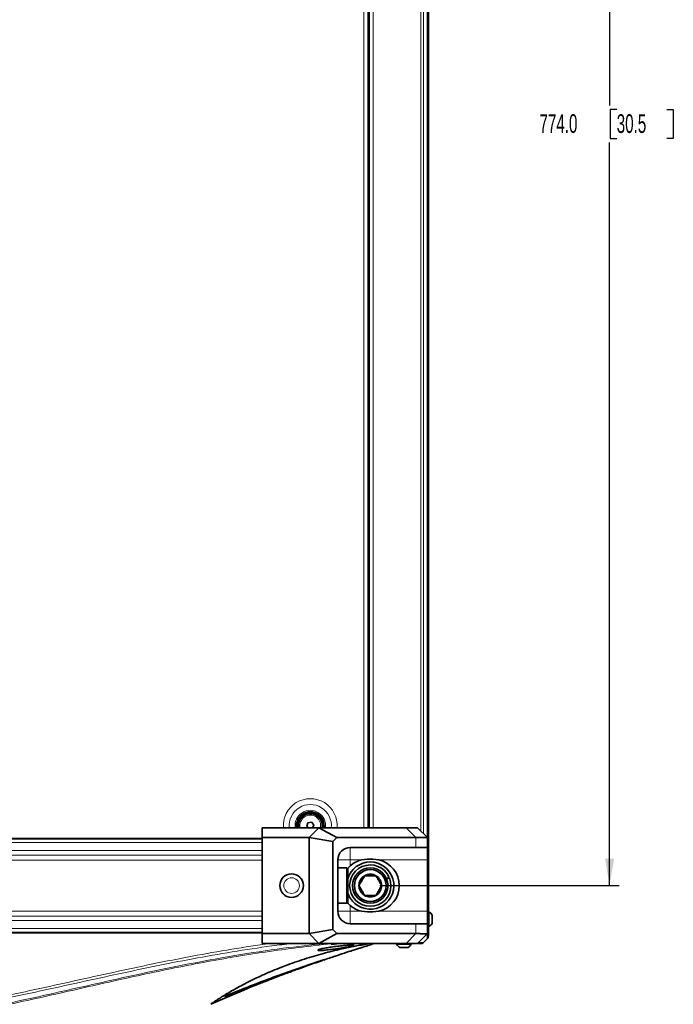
# Model space of a CAD drawing. Header units: millimetres. Extents: x 0 to 1118, y 0 to 864.
# Tile 83 of 85: x 887 to 997, y 444 to 611. Entities that reach past the tile are written whole.
import ezdxf

# ---------------------------------------------------------------- set-up
doc = ezdxf.new("R2010")
doc.units = ezdxf.units.MM
doc.layers.add('ALPHAREV', color=7, linetype='Continuous', lineweight=25)
doc.styles.add('SLDTEXTSTYLE0', font='TXT', dxfattribs={"width": 0.605})
doc.dimstyles.new('SLDDIMSTYLE0', dxfattribs={"dimtxt": 3.175, "dimasz": 4.572, "dimexe": 0, "dimexo": 0.0625, "dimgap": 0.79375, "dimtad": 0, "dimtih": 1, "dimtoh": 1, "dimdec": 1, "dimlfac": 3, "dimrnd": 1e-09, "dimzin": 4, "dimdsep": 46, "dimtxsty": 'SLDTEXTSTYLE0', "dimsah": 1, "dimcen": 0.09, "dimadec": 0, "dimazin": 1, "dimtfac": 1, "dimtofl": 0, "dimtmove": 0, "dimatfit": 3, "dimfxl": 1, "dimfrac": 2, "dimtolj": 1, "dimtzin": 12, "dimarcsym": 0})

# ---------------------------------------------------------------- blocks, each defined once
blk = doc.blocks.new('_D_4')
at = {"layer": 'ALPHAREV'}
for p, q in [((947.68, 722.28), (988.22, 722.28)), ((986.62, 722.28), (986.62, 596.44)), ((987.83, 595.72), (986.74, 595.72)), ((986.74, 595.72), (986.74, 590.84)), ((996.32, 595.72), (997.41, 595.72)), ((997.41, 595.72), (997.41, 590.84)), ((986.74, 590.84), (987.83, 590.84)), ((997.41, 590.84), (996.32, 590.84)), ((986.62, 464.28), (986.62, 590.12)), ((947.68, 464.28), (988.22, 464.28))]:
    blk.add_line(p, q, dxfattribs=at)
for points in [[(986.62, 722.28), (985.86, 717.71), (987.38, 717.71)], [(986.62, 464.28), (987.38, 468.85), (985.86, 468.85)]]:
    blk.add_solid(points, dxfattribs=at)
at = {"layer": 'ALPHAREV', "char_height": 3.175, "attachment_point": 1, "style": 'SLDTEXTSTYLE0'}
for s, insert in [('774.0', (974.74, 594.94)), ('30.5', (987.83, 594.94))]:
    blk.add_mtext(s, dxfattribs=dict(at, insert=insert))

msp = doc.modelspace()

# ---------------------------------------------------------------- linework, layer by layer
at = {"color": 7, "linetype": 'Continuous', "lineweight": 35}
for p, q in [((955.917, 715.896), (955.917, 470.663)), ((945.734, 712.48), (945.734, 474.08)), ((945.917, 712.48), (945.917, 474.08)), ((927.75, 472.413), (927.75, 474.08)), ((927.75, 474.08), (937.393, 474.08)), ((935.331, 474.334), (935.527, 474.897)), ((935.551, 474.08), (935.331, 474.334)), ((935.527, 474.897), (936.113, 475.01)), ((935.727, 472.413), (937.393, 474.08)), ((936.113, 475.01), (936.503, 474.559)), ((936.503, 474.559), (936.343, 474.099)), ((940.441, 472.413), (937.393, 474.08)), ((937.393, 474.08), (952.151, 474.08)), ((952.151, 474.08), (954.084, 474.08)), ((954.084, 474.08), (955.75, 472.413)), ((772.417, 472.28), (927.75, 472.28)), ((927.75, 472.413), (927.75, 456.146)), ((935.727, 472.413), (927.75, 472.413)), ((935.727, 472.413), (935.727, 456.146)), ((939.75, 471.723), (935.727, 472.413)), ((939.75, 471.723), (940.441, 472.413)), ((940.441, 472.413), (953.798, 472.413)), ((955.75, 472.413), (955.75, 470.746)), ((955.75, 472.413), (955.75, 472.413)), ((939.75, 456.837), (939.75, 471.723)), ((953.798, 470.746), (942.7, 470.746)), ((955.75, 470.746), (953.798, 470.746)), ((955.75, 470.746), (955.75, 468.63)), ((955.917, 470.663), (955.75, 470.663)), ((955.917, 470.597), (955.917, 462.114)), ((945.634, 468.746), (944.62, 468.63)), ((946.534, 468.746), (945.634, 468.746)), ((947.548, 468.63), (946.534, 468.746)), ((940.584, 468.63), (940.584, 459.93)), ((942.084, 467.28), (940.584, 467.28)), ((942.25, 467.113), (942.084, 467.28)), ((942.084, 461.28), (942.084, 467.28)), ((942.7, 467.648), (942.203, 467.097)), ((942.25, 467.113), (942.25, 461.446)), ((955.75, 468.63), (955.75, 459.93)), ((949.295, 465.672), (948.834, 465.478)), ((948.86, 465.416), (949.321, 465.611)), ((955.917, 462.114), (955.917, 461.913)), ((940.584, 461.28), (942.084, 461.28)), ((942.084, 461.28), (942.25, 461.446)), ((945.634, 459.813), (944.62, 459.93)), ((946.534, 459.813), (945.634, 459.813)), ((947.548, 459.93), (946.534, 459.813)), ((955.75, 457.813), (955.75, 459.93)), ((956.004, 459.833), (955.917, 459.833)), ((956.004, 458.93), (956.004, 459.833)), ((956.004, 457.333), (956.004, 458.93)), ((956.544, 458.778), (956.544, 459.287)), ((956.544, 457.879), (956.544, 458.778)), ((953.798, 457.813), (942.7, 457.813)), ((955.75, 457.813), (953.798, 457.813)), ((955.75, 456.146), (955.75, 457.813)), ((955.917, 457.333), (956.004, 457.333)), ((927.75, 456.28), (772.417, 456.28)), ((935.727, 456.146), (927.75, 456.146)), ((927.75, 456.146), (927.75, 454.48)), ((939.75, 456.837), (935.727, 456.146)), ((935.727, 456.146), (937.393, 454.48)), ((940.441, 456.146), (937.393, 454.48)), ((939.75, 456.837), (940.441, 456.146)), ((940.441, 456.146), (953.798, 456.146)), ((954.084, 454.48), (955.75, 456.146)), ((955.75, 456.146), (955.75, 456.146)), ((927.75, 454.48), (937.393, 454.48)), ((937.393, 454.48), (952.151, 454.48)), ((939.58, 454.379), (939.58, 454.48)), ((939.581, 454.379), (939.58, 454.379)), ((939.582, 454.48), (939.581, 454.379)), ((948.25, 454.446), (939.766, 454.446)), ((948.45, 454.446), (948.25, 454.446)), ((950.53, 454.446), (950.53, 454.36)), ((950.53, 454.36), (952.18, 454.36)), ((951.077, 453.82), (952.005, 453.82)), ((952.005, 453.82), (952.484, 453.82)), ((952.151, 454.48), (954.084, 454.48)), ((952.18, 454.36), (953.03, 454.36)), ((953.03, 454.36), (953.03, 454.446)), ((955.722, 455.251), (955.112, 454.641)), ((938.113, 451.693), (938.262, 451.707)), ((938.269, 451.705), (938.198, 451.68)), ((919.067, 444.176), (921.848, 445.401)), ((921.643, 445.568), (921.707, 445.44)), ((921.944, 445.502), (921.814, 445.401)), ((921.972, 445.467), (924.642, 446.576)), ((924.812, 446.62), (922.01, 445.481))]:
    msp.add_line(p, q, dxfattribs=at)
at = {"color": 7, "linetype": 'Continuous', "lineweight": 18}
for p, q in [((955.722, 714.118), (955.722, 472.442)), ((945, 712.48), (945, 474.08)), ((945.75, 712.48), (945.75, 474.08)), ((946.584, 712.48), (946.584, 474.08)), ((954.641, 713.037), (954.641, 473.522)), ((955.112, 713.508), (955.112, 473.051)), ((953.817, 472.413), (952.151, 474.08)), ((927.75, 472.159), (772.417, 472.159)), ((953.798, 470.746), (953.798, 472.413)), ((772.417, 471.567), (927.75, 471.567)), ((942.7, 470.746), (942.7, 468.63)), ((927.75, 470.204), (772.417, 470.204)), ((772.417, 469.435), (927.75, 469.435)), ((927.75, 468.589), (772.417, 468.589)), ((940.584, 468.63), (942.7, 468.63)), ((944.62, 468.63), (942.7, 468.63)), ((942.7, 468.63), (942.7, 467.648)), ((955.75, 468.63), (947.548, 468.63)), ((942.7, 459.93), (942.7, 460.911)), ((772.417, 459.97), (927.75, 459.97)), ((927.75, 459.124), (772.417, 459.124)), ((940.584, 459.93), (942.7, 459.93)), ((942.7, 457.813), (942.7, 459.93)), ((944.62, 459.93), (942.7, 459.93)), ((955.75, 459.93), (947.548, 459.93)), ((772.417, 458.355), (927.75, 458.355)), ((927.75, 456.992), (772.417, 456.992)), ((953.798, 457.813), (953.798, 456.146)), ((772.417, 456.4), (927.75, 456.4)), ((953.817, 456.146), (952.151, 454.48)), ((941.955, 454.446), (940.677, 454.389)), ((921.469, 445.25), (921.447, 445.243))]:
    msp.add_line(p, q, dxfattribs=at)
at = {"color": 7, "linetype": 'Continuous', "lineweight": 18, "flags": 128}
msp.add_lwpolyline([(948.45, 454.446), (948.358, 454.459), (948.303, 454.48)], dxfattribs=at)
at = {"color": 7, "linetype": 'Continuous', "lineweight": 35, "flags": 128}
msp.add_lwpolyline([(948.709, 454.48), (948.787, 454.459), (948.917, 454.446)], dxfattribs=at)
at = {"color": 7, "linetype": 'Continuous', "lineweight": 35}
for centre, radius in [((946.084, 464.28), 3), ((946.084, 464.28), 2.7), ((932.75, 464.28), 2)]:
    msp.add_circle(centre, radius, dxfattribs=at)
at = {"color": 7, "linetype": 'Continuous', "lineweight": 18}
for radius in [1.98, 1.323]:
    msp.add_circle((932.75, 464.28), radius, dxfattribs=at)
for radius, start, end in [(4.555, 355.3832, 184.6168), (3.569, 354.1038, 185.8962), (2.583, 351.84014, 188.15986), (1.757, 347.95614, 192.04386)]:
    msp.add_arc((935.917, 474.446), radius, start, end, dxfattribs=at)
at = {"color": 7, "linetype": 'Continuous', "lineweight": 35}
for centre, radius, start, end in [((935.917, 474.446), 2.333, 350.9589, 189.0411), ((935.917, 474.446), 2.25, 350.62108, 189.37892), ((935.917, 474.446), 2.1, 349.94443, 190.05557), ((935.917, 474.446), 2, 349.43602, 190.56398), ((942.7, 468.63), 2.117, 90, 180), ((946.084, 464.28), 4, 229.33973, 163.40216), ((946.084, 464.28), 3.5, 23.45021, 22.35884), ((945.634, 464.28), 4.467, 103.12409, 131.04993), ((946.534, 464.28), 4.467, 283.12409, 76.87591), ((946.084, 464.28), 1.925, 120, 180), ((946.084, 464.28), 1.925, 60, 120), ((946.084, 464.28), 1.925, 0, 60), ((946.084, 464.28), 1.925, 180, 240), ((946.084, 464.28), 1.925, 300, 0), ((946.084, 464.28), 4, 196.59784, 229.33973), ((946.084, 464.28), 1.925, 240, 300), ((945.634, 464.28), 4.467, 228.95007, 256.87591), ((942.7, 459.93), 2.117, 180, 270), ((955.286, 458.583), 1.442, 29.2162, 60.11785), ((955.286, 458.583), 1.442, 299.88215, 330.7838), ((955.25, 455.722), 0.667, 315, 337.81159), ((951.78, 455.078), 1.442, 209.88215, 240.7838), ((951.78, 455.078), 1.442, 299.2162, 330.11785), ((921.782, 445.477), 0.0833, 206.16606, 293.19967)]:
    msp.add_arc(centre, radius, start, end, dxfattribs=at)
for centre, major_axis, ratio, start_param, end_param in [((949.084, 479.08), (-6.159, 6.159), 0.4142136, 2.7488936, 2.7530531), ((955.25, 470.597), (0.667, 0), 0.0174551, 0, 0.7853982), ((949.084, 449.48), (6.159, 6.159), 0.4142136, 0.3885396, 0.3926991), ((939.766, 455.113), (0, 0.667), 0.0174551, 2.8240322, 3.1415927)]:
    msp.add_ellipse(centre, major_axis=major_axis, ratio=ratio, start_param=start_param, end_param=end_param, dxfattribs=at)
for points, knots in [([(955.75, 472.413), (955.731, 472.416), (955.692, 472.421), (955.397, 472.429), (954.932, 472.427), (954.387, 472.418), (953.973, 472.414), (953.817, 472.413)], [0, 0, 0, 0, 0.2138865, 0.4339709, 0.6478581, 0.8679536, 1, 1, 1, 1]), ([(945.122, 465.946), (945.056, 465.832), (944.922, 465.6), (944.673, 465.169), (944.406, 464.707), (944.235, 464.411), (944.159, 464.28)], [0, 0, 0, 0, 0.2164575, 0.4403159, 0.7519042, 1, 1, 1, 1]), ([(947.046, 465.946), (946.952, 465.946), (946.653, 465.946), (946.105, 465.946), (945.538, 465.946), (945.231, 465.946), (945.122, 465.946)], [0, 0, 0, 0, 0.1560255, 0.4937074, 0.8190578, 1, 1, 1, 1]), ([(948.008, 464.28), (947.942, 464.394), (947.808, 464.626), (947.559, 465.057), (947.293, 465.519), (947.122, 465.815), (947.046, 465.946)], [0, 0, 0, 0, 0.2164575, 0.4403159, 0.7519042, 1, 1, 1, 1]), ([(944.159, 464.28), (944.225, 464.165), (944.359, 463.933), (944.608, 463.502), (944.875, 463.04), (945.046, 462.744), (945.122, 462.613)], [0, 0, 0, 0, 0.2164575, 0.4403159, 0.7519042, 1, 1, 1, 1]), ([(947.046, 462.613), (947.112, 462.727), (947.246, 462.959), (947.495, 463.39), (947.762, 463.853), (947.933, 464.148), (948.008, 464.28)], [0, 0, 0, 0, 0.2164575, 0.4403159, 0.7519042, 1, 1, 1, 1]), ([(945.122, 462.613), (945.231, 462.613), (945.538, 462.613), (946.105, 462.613), (946.653, 462.613), (946.952, 462.613), (947.046, 462.613)], [0, 0, 0, 0, 0.1809422, 0.5062926, 0.8439745, 1, 1, 1, 1]), ([(955.917, 462.114), (955.917, 461.583), (955.917, 460.676), (955.917, 459.464), (955.917, 458.471), (955.917, 457.603), (955.917, 456.882), (955.917, 456.321), (955.917, 455.933), (955.917, 455.747), (955.917, 455.729), (955.917, 455.723)], [0, 0, 0, 0, 0.15841279, 0.2711139, 0.38383541, 0.4991898, 0.60833336, 0.71747761, 0.826751, 0.93600435, 1, 1, 1, 1]), ([(942.194, 461.441), (942.216, 461.41), (942.36, 461.216), (942.545, 461.051), (942.7, 460.911)], [0, 0, 0, 0, 0.1576444, 1, 1, 1, 1]), ([(955.75, 456.146), (955.731, 456.144), (955.692, 456.138), (955.397, 456.13), (954.932, 456.132), (954.387, 456.141), (953.973, 456.145), (953.817, 456.146)], [0, 0, 0, 0, 0.2138865, 0.4339709, 0.6478581, 0.8679536, 1, 1, 1, 1]), ([(919.065, 444.181), (919.075, 444.191), (919.094, 444.209), (919.295, 444.353), (919.577, 444.548), (919.964, 444.808), (920.49, 445.151), (921.188, 445.593), (922.081, 446.133), (923.09, 446.716), (924.212, 447.331), (925.448, 447.974), (926.754, 448.613), (928.114, 449.239), (929.511, 449.843), (930.983, 450.439), (932.514, 451.014), (934.097, 451.567), (935.724, 452.091), (937.808, 452.707), (940.439, 453.386), (943.313, 454.02), (945.237, 454.325), (946.003, 454.446)], [0, 0, 0, 0, 0.0399547, 0.075414, 0.1116122, 0.1473826, 0.1841283, 0.231167, 0.2788394, 0.327112, 0.3732877, 0.4213045, 0.4713553, 0.5147433, 0.5597983, 0.6066186, 0.6508272, 0.6955815, 0.7420253, 0.785444, 0.8630359, 0.9455333, 1, 1, 1, 1]), ([(943.334, 454.131), (943.327, 454.127), (943.281, 454.098), (942.942, 454.017), (942.24, 453.881), (941.298, 453.725), (940.241, 453.566), (939.184, 453.424), (938.263, 453.324), (937.554, 453.275), (937.348, 453.294), (937.246, 453.304)], [0, 0, 0, 0, 0.02228929, 0.14426628, 0.2661204, 0.38876477, 0.51228379, 0.63597647, 0.75883423, 0.88012848, 1, 1, 1, 1]), ([(937.251, 453.392), (937.319, 453.423), (937.466, 453.492), (938.086, 453.638), (938.958, 453.797), (939.996, 453.947), (941.066, 454.072), (942.047, 454.161), (942.807, 454.206), (943.262, 454.213), (943.31, 454.189), (943.328, 454.18)], [0, 0, 0, 0, 0.10018839, 0.21879396, 0.33871413, 0.45915451, 0.57922973, 0.69840445, 0.81659871, 0.93405613, 1, 1, 1, 1]), ([(938.199, 451.675), (938.342, 451.724), (938.842, 451.895), (939.63, 452.16), (940.518, 452.457), (941.372, 452.74), (942.155, 452.997), (942.903, 453.239), (943.647, 453.478), (944.282, 453.677), (944.748, 453.823), (945.255, 453.981), (945.738, 454.134), (946.18, 454.278), (946.502, 454.384), (946.65, 454.429), (946.709, 454.446)], [0, 0, 0, 0, 0.0157959, 0.0555242, 0.0900503, 0.1218222, 0.165557, 0.2081153, 0.2765456, 0.3517525, 0.4339412, 0.5205581, 0.6425952, 0.7722364, 0.9095899, 1, 1, 1, 1]), ([(939.555, 454.422), (939.552, 454.427), (939.549, 454.434), (939.547, 454.477), (939.547, 454.48)], [0, 0, 0, 0, 0.9352224, 1, 1, 1, 1]), ([(954.641, 454.446), (954.626, 454.446), (954.595, 454.446), (954.439, 454.446), (954.256, 454.446), (954.196, 454.446)], [0, 0, 0, 0, 0.40144, 0.8028188, 1, 1, 1, 1]), ([(921.991, 445.769), (924.528, 446.806), (927.082, 447.796), (932.224, 449.691), (934.811, 450.596), (937.409, 451.465)], [0, 0, 0, 0, 0.5, 0.5, 1, 1, 1, 1]), ([(924.636, 446.589), (924.696, 446.614), (925.014, 446.747), (925.598, 446.986), (926.373, 447.3), (927.106, 447.592), (928.074, 447.974), (929.386, 448.484), (931.076, 449.125), (933.096, 449.873), (935.385, 450.698), (937.005, 451.261), (937.837, 451.55)], [0, 0, 0, 0, 0.0193726, 0.1034785, 0.1508144, 0.2006997, 0.2668842, 0.3683078, 0.4937419, 0.6431972, 0.8166908, 1, 1, 1, 1]), ([(937.409, 451.465), (937.493, 451.493), (937.577, 451.521), (937.698, 451.561), (937.737, 451.574), (937.812, 451.598), (937.849, 451.61), (937.948, 451.642), (938.005, 451.66), (938.065, 451.679), (938.081, 451.684), (938.104, 451.691), (938.111, 451.693), (938.113, 451.693)], [0, 0, 0, 0, 0.25, 0.25, 0.375, 0.375, 0.5, 0.5, 0.75, 0.75, 0.875, 0.875, 1, 1, 1, 1]), ([(937.866, 451.566), (937.813, 451.548), (937.678, 451.502), (937.511, 451.444), (937.41, 451.409)], [0, 0, 0, 0, 0.3918264, 1, 1, 1, 1]), ([(937.905, 451.582), (937.904, 451.585), (937.899, 451.591), (937.801, 451.577), (937.744, 451.569)], [0, 0, 0, 0, 0.4257106, 1, 1, 1, 1]), ([(938.115, 451.65), (938.114, 451.65), (938.108, 451.648), (938.08, 451.639), (938.012, 451.616), (937.988, 451.607)], [0, 0, 0, 0, 0.0948769, 0.6752041, 1, 1, 1, 1]), ([(922.01, 445.481), (921.965, 445.462), (921.854, 445.414), (921.689, 445.343), (921.551, 445.285), (921.476, 445.253), (921.469, 445.25), (921.469, 445.25)], [0, 0, 0, 0, 0.1819579, 0.4532489, 0.725846, 0.9996566, 1, 1, 1, 1]), ([(921.508, 445.565), (921.503, 445.56), (921.494, 445.55), (921.485, 445.543), (921.48, 445.539), (921.485, 445.542), (921.51, 445.556), (921.58, 445.591), (921.716, 445.653), (921.869, 445.719), (921.968, 445.759), (921.996, 445.771)], [0, 0, 0, 0, 0.0313236, 0.0603876, 0.0969985, 0.1544577, 0.255202, 0.4278802, 0.6525469, 0.8996103, 1, 1, 1, 1]), ([(921.514, 445.288), (921.533, 445.301), (921.589, 445.337), (921.65, 445.387), (921.659, 445.453), (921.661, 445.464)], [0, 0, 0, 0, 0.3062155, 0.8777478, 1, 1, 1, 1]), ([(921.707, 445.44), (921.764, 445.476), (921.861, 445.537), (921.839, 445.583), (921.83, 445.603)], [0, 0, 0, 0, 0.5839533, 1, 1, 1, 1]), ([(921.708, 445.44), (921.711, 445.434), (921.718, 445.419), (921.737, 445.405), (921.756, 445.397), (921.774, 445.393), (921.788, 445.394), (921.799, 445.395), (921.805, 445.397), (921.808, 445.398), (921.811, 445.399), (921.818, 445.402), (921.825, 445.404), (921.84, 445.411), (921.842, 445.412)], [0, 0, 0, 0, 0.1004009, 0.2176898, 0.3145101, 0.3963947, 0.4638327, 0.5149468, 0.5451379, 0.5674269, 0.5972194, 0.6586485, 0.9448849, 1, 1, 1, 1]), ([(921.786, 445.655), (921.853, 445.634), (921.94, 445.607), (921.937, 445.57), (921.937, 445.561)], [0, 0, 0, 0, 0.7696314, 1, 1, 1, 1]), ([(921.814, 445.401), (921.815, 445.401), (921.816, 445.401), (921.842, 445.412), (921.882, 445.429), (921.928, 445.448), (921.96, 445.462), (921.972, 445.467)], [0, 0, 0, 0, 0.2143334, 0.4286829, 0.6423445, 0.8553771, 1, 1, 1, 1]), ([(921.947, 445.445), (922.15, 445.535), (923.095, 445.954), (924.051, 446.343), (924.801, 446.649)], [0, 0, 0, 0, 0.21465, 1, 1, 1, 1])]:
    msp.add_open_spline(points, degree=3, knots=knots, dxfattribs=at)
at = {"color": 7, "linetype": 'Continuous', "lineweight": 18}
for points in [[(955.722, 462.113), (955.751, 462.113), (955.809, 462.113), (955.87, 462.113), (955.91, 462.113), (955.915, 462.114), (955.917, 462.114)], [(921.655, 445.562), (921.635, 445.53), (921.595, 445.496), (921.534, 445.461)]]:
    msp.add_open_spline(points, degree=3, dxfattribs=at)
for points, knots in [([(955.722, 455.251), (955.722, 455.258), (955.722, 455.276), (955.716, 455.477), (955.708, 455.764), (955.705, 456.036), (955.704, 456.1)], [0, 0, 0, 0, 0.2013745, 0.5408849, 0.8906155, 1, 1, 1, 1]), ([(939.555, 454.422), (935.789, 454.048), (932.037, 453.582), (926.424, 452.756), (924.556, 452.46), (920.826, 451.828), (918.965, 451.493), (915.248, 450.79), (913.393, 450.422), (909.687, 449.66), (907.837, 449.266), (904.141, 448.459), (902.295, 448.047), (898.604, 447.215), (896.76, 446.795), (891.226, 445.542), (887.534, 444.715), (881.977, 443.567), (880.122, 443.2), (876.402, 442.511), (874.538, 442.189), (870.801, 441.602), (868.928, 441.338), (865.173, 440.876), (863.291, 440.679), (859.523, 440.362), (857.635, 440.24), (853.854, 440.079), (851.962, 440.038), (848.182, 440.038), (846.293, 440.079), (842.516, 440.241), (840.629, 440.363), (836.859, 440.681), (834.977, 440.878), (831.222, 441.34), (829.349, 441.605), (825.614, 442.192), (823.751, 442.513), (820.032, 443.203), (818.176, 443.57), (812.619, 444.718), (808.928, 445.545), (803.394, 446.798), (801.55, 447.218), (797.86, 448.05), (796.014, 448.462), (792.318, 449.268), (790.468, 449.663), (786.763, 450.425), (784.908, 450.793), (779.334, 451.846), (775.608, 452.482), (768.13, 453.582), (764.379, 454.048), (760.613, 454.422)], [0, 0, 0, 0, 0.0625, 0.0625, 0.09375, 0.09375, 0.125, 0.125, 0.15625, 0.15625, 0.1875, 0.1875, 0.21875, 0.21875, 0.25, 0.25, 0.3125, 0.3125, 0.34375, 0.34375, 0.375, 0.375, 0.40625, 0.40625, 0.4375, 0.4375, 0.46875, 0.46875, 0.5, 0.5, 0.53125, 0.53125, 0.5625, 0.5625, 0.59375, 0.59375, 0.625, 0.625, 0.65625, 0.65625, 0.6875, 0.6875, 0.75, 0.75, 0.78125, 0.78125, 0.8125, 0.8125, 0.84375, 0.84375, 0.875, 0.875, 0.9375, 0.9375, 1, 1, 1, 1]), ([(761.742, 454.48), (764.221, 454.206), (769.552, 453.618), (777.686, 452.346), (785.56, 450.899), (792.808, 449.387), (799.452, 447.915), (806.092, 446.403), (812.741, 444.915), (819.418, 443.52), (826.133, 442.295), (832.891, 441.303), (839.691, 440.606), (846.521, 440.245), (852.223, 440.237), (857.297, 440.429), (861.743, 440.738), (866.685, 441.254), (871.601, 441.927), (877.103, 442.836), (883.188, 444.014), (889.852, 445.45), (898.708, 447.456), (907.56, 449.459), (916.453, 451.25), (923.629, 452.536), (930.947, 453.662), (936.051, 454.221), (938.416, 454.48)], [0, 0, 0, 0, 0.0417385, 0.0897504, 0.1377533, 0.175709, 0.2136659, 0.2516491, 0.289676, 0.3277009, 0.3658006, 0.4038964, 0.4419965, 0.4801611, 0.5183247, 0.5373759, 0.5651324, 0.5928896, 0.6205277, 0.6481669, 0.6862075, 0.7242511, 0.7622487, 0.8381838, 0.8761284, 0.9140719, 0.9601938, 1, 1, 1, 1]), ([(932.818, 454.48), (931.684, 454.344), (928.298, 453.94), (922.688, 453.07), (915.988, 451.897), (907.087, 450.144), (898.225, 448.188), (889.356, 446.236), (882.683, 444.843), (875.975, 443.589), (869.226, 442.548), (862.437, 441.776), (855.615, 441.323), (848.776, 441.217), (841.938, 441.456), (835.123, 442.038), (828.347, 442.917), (821.614, 444.049), (814.922, 445.364), (806.04, 447.269), (797.182, 449.26), (788.235, 451.112), (781.428, 452.404), (774.528, 453.529), (769.894, 454.221), (767.556, 454.477), (767.534, 454.48)], [0, 0, 0, 0, 0.0204467, 0.0610041, 0.1015731, 0.1421433, 0.223333, 0.2639601, 0.3046355, 0.3453079, 0.3860562, 0.4268005, 0.4675423, 0.5083427, 0.5491436, 0.5899144, 0.6306889, 0.6713877, 0.7120526, 0.7527199, 0.8339323, 0.8745081, 0.9162065, 0.9579035, 0.999605, 1, 1, 1, 1]), ([(770.954, 454.48), (772.168, 454.315), (775.695, 453.838), (781.505, 452.846), (788.322, 451.557), (797.273, 449.69), (806.129, 447.691), (815.005, 445.777), (821.687, 444.458), (828.404, 443.323), (835.163, 442.441), (841.957, 441.86), (848.777, 441.617), (855.596, 441.726), (862.4, 442.179), (869.172, 442.952), (875.906, 443.996), (882.603, 445.255), (889.268, 446.653), (898.134, 448.613), (906.997, 450.582), (915.905, 452.342), (922.516, 453.522), (926.913, 454.165), (929.064, 454.48)], [0, 0, 0, 0, 0.0229162, 0.0665403, 0.1101879, 0.1526267, 0.2375025, 0.279946, 0.3223997, 0.3648438, 0.407298, 0.4498312, 0.4922833, 0.5348455, 0.5772958, 0.6197359, 0.6622481, 0.704684, 0.7471419, 0.7895799, 0.8744601, 0.9169021, 0.95936, 1, 1, 1, 1]), ([(940.677, 454.389), (940.507, 454.372), (940.337, 454.354), (940.167, 454.336), (939.971, 454.316), (939.775, 454.295), (939.579, 454.274)], [0, 0, 0, 0, 0.0015373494, 0.0015373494, 0.0015373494, 0.0033122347, 0.0033122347, 0.0033122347, 0.0033122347]), ([(940.677, 454.389), (940.677, 454.389), (940.683, 454.392), (940.697, 454.4), (940.707, 454.43), (940.713, 454.446)], [0, 0, 0, 0, 0.0154405, 0.4631469, 1, 1, 1, 1]), ([(940.677, 454.389), (940.677, 454.389), (940.695, 454.393), (940.731, 454.401), (940.762, 454.431), (940.778, 454.446)], [0, 0, 0, 0, 0.01651674, 0.49561407, 1, 1, 1, 1]), ([(954.263, 454.659), (954.305, 454.659), (954.558, 454.656), (954.823, 454.649), (955.071, 454.642), (955.098, 454.642), (955.112, 454.642)], [0, 0, 0, 0, 0.0691667, 0.4158554, 0.7048465, 1, 1, 1, 1]), ([(937.246, 453.304), (937.211, 453.322), (937.172, 453.342), (937.206, 453.376), (937.234, 453.386), (937.251, 453.392)], [0, 0, 0, 0, 0.79385371, 0.87302718, 1, 1, 1, 1]), ([(937.744, 451.569), (937.739, 451.567), (937.728, 451.564), (937.67, 451.546), (937.59, 451.52), (937.504, 451.492), (937.45, 451.474), (937.428, 451.466)], [0, 0, 0, 0, 0.2167434, 0.4335229, 0.649387, 0.8641423, 1, 1, 1, 1]), ([(938.115, 451.65), (938.102, 451.646), (938.075, 451.639), (938.035, 451.642), (938.006, 451.648), (937.994, 451.655), (937.992, 451.656)], [0, 0, 0, 0, 0.323323, 0.646646, 0.96996899, 1, 1, 1, 1]), ([(921.442, 445.513), (921.44, 445.514), (921.441, 445.516), (921.451, 445.524), (921.46, 445.53), (921.484, 445.544), (921.5, 445.552), (921.538, 445.571), (921.561, 445.582), (921.611, 445.605), (921.639, 445.618), (921.7, 445.645), (921.733, 445.66), (921.837, 445.705), (921.913, 445.737), (921.991, 445.769)], [0, 0, 0, 0, 0.125, 0.125, 0.25, 0.25, 0.375, 0.375, 0.5, 0.5, 0.625, 0.625, 0.75, 0.75, 1, 1, 1, 1]), ([(921.447, 445.243), (921.537, 445.295), (921.581, 445.344), (921.58, 445.433), (921.534, 445.474), (921.442, 445.513)], [0, 0, 0, 0, 0.5, 0.5, 1, 1, 1, 1]), ([(921.548, 445.472), (921.564, 445.48), (921.591, 445.494), (921.651, 445.519), (921.674, 445.529)], [0, 0, 0, 0, 0.6271247, 1, 1, 1, 1]), ([(921.997, 445.753), (921.972, 445.743), (921.921, 445.722), (921.855, 445.693), (921.808, 445.67), (921.785, 445.658), (921.786, 445.656), (921.786, 445.655)], [0, 0, 0, 0, 0.21410386, 0.4282468, 0.6420032, 0.85663064, 1, 1, 1, 1])]:
    msp.add_open_spline(points, degree=3, knots=knots, dxfattribs=at)
at = {"color": 7, "linetype": 'Continuous', "lineweight": 35}
for points in [[(955.722, 455.251), (955.751, 455.284), (955.809, 455.349), (955.87, 455.466), (955.91, 455.592), (955.915, 455.679), (955.917, 455.723)], [(939.58, 454.379), (939.572, 454.393), (939.563, 454.408), (939.555, 454.422)], [(939.579, 454.274), (939.579, 454.31), (939.58, 454.345), (939.581, 454.379)], [(955.112, 454.642), (955.08, 454.612), (955.015, 454.554), (954.898, 454.494), (954.772, 454.454), (954.685, 454.449), (954.641, 454.446)]]:
    msp.add_open_spline(points, degree=3, dxfattribs=at)

# ---------------------------------------------------------------- dimensions: what is measured, and where the dimension line sits
at = {"layer": 'ALPHAREV'}
dim = msp.add_linear_dim(base=(986.622, 464.28), p1=(946.084, 722.28), p2=(946.084, 464.28), angle=90, dimstyle='SLDDIMSTYLE0', dxfattribs=at)
dim.commit()
dim.dimension.update_dxf_attribs({"geometry": '_D_4', "text_midpoint": (986.622, 593.28), "dimtype": 160})

doc.saveas('drawing.dxf')
